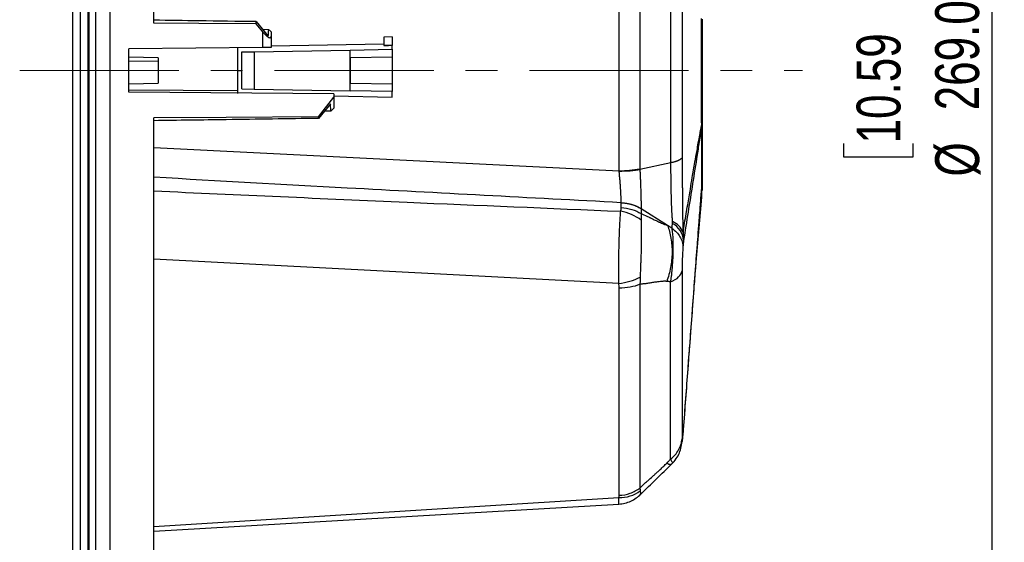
# Model space of a CAD drawing. Header units: millimetres. Extents: x 0 to 594, y 0 to 420.
# Tile 20 of 38: x 226 to 304, y 227 to 269. Entities that reach past the tile are written whole.
import ezdxf

# ---------------------------------------------------------------- set-up
doc = ezdxf.new("R2010")
doc.units = ezdxf.units.MM
doc.linetypes.add('CENTERX2', pattern=[20.32, 12.7, -2.54, 2.54, -2.54])
doc.layers.add('SLD-0', color=7, linetype='Continuous')
doc.styles.add('SLDTEXTSTYLE0', font='TXT', dxfattribs={"width": 0.75})
doc.dimstyles.new('SLDDIMSTYLE4', dxfattribs={"dimtxt": 3.5, "dimasz": 3.2, "dimexe": 0, "dimexo": 0.0625, "dimgap": 0.875, "dimtad": 1, "dimdec": 1, "dimlfac": 3, "dimrnd": 1e-09, "dimzin": 4, "dimdsep": 46, "dimtxsty": 'SLDTEXTSTYLE0', "dimsah": 1, "dimcen": 0.09, "dimadec": 0, "dimazin": 1, "dimtfac": 1, "dimtdec": 1, "dimtofl": 0, "dimtmove": 0, "dimatfit": 3, "dimfxl": 1, "dimfrac": 2, "dimtolj": 1, "dimtzin": 12, "dimarcsym": 0})

# ---------------------------------------------------------------- blocks, each defined once
blk = doc.blocks.new('_D_5')
at = {"layer": 'SLD-0', "color": 7, "transparency": 16777216}
for p, q in [((232.912, 309.371), (304.384, 309.371)), ((303.384, 309.371), (303.384, 219.703)), ((291.561, 270.356), (291.561, 271.422)), ((291.561, 271.422), (297.117, 271.422)), ((297.117, 271.422), (297.117, 270.356)), ((291.561, 258.718), (291.561, 257.652)), ((297.117, 257.652), (297.117, 258.718)), ((291.561, 257.652), (297.117, 257.652)), ((232.912, 219.703), (304.384, 219.703))]:
    blk.add_line(p, q, dxfattribs=at)
for points in [[(303.384, 309.371), (302.834, 306.171), (303.934, 306.171)], [(303.384, 219.703), (303.934, 222.903), (302.834, 222.903)]]:
    blk.add_solid(points, dxfattribs=at)
at = {"layer": 'SLD-0', "color": 7, "transparency": 16777216, "char_height": 3.5, "attachment_point": 1, "rotation": 90, "style": 'SLDTEXTSTYLE0'}
for s, insert in [('269.0', (298.873, 261.357)), ('10.59', (292.605, 258.718)), ('%%c', (298.873, 256.079))]:
    blk.add_mtext(s, dxfattribs=dict(at, insert=insert))

msp = doc.modelspace()

# ---------------------------------------------------------------- linework, layer by layer
at = {"color": 7, "linetype": 'Continuous', "lineweight": 25}
for p, q in [((230.711, 214.203), (230.711, 314.87)), ((231.345, 214.203), (231.345, 314.87)), ((230.112, 214.793), (230.112, 314.281)), ((231.412, 214.537), (231.412, 299.892)), ((231.912, 299.539), (231.912, 215.037)), ((233.061, 296.233), (233.061, 219.712)), ((236.579, 268.308), (236.579, 296.211)), ((273.671, 256.539), (273.671, 272.539)), ((275.327, 272.428), (275.327, 256.698)), ((244.735, 268.264), (244.735, 268.431)), ((244.735, 268.431), (245.697, 267.285)), ((245.251, 267.631), (244.735, 268.264)), ((245.743, 267.79), (245.269, 267.794)), ((245.912, 267.622), (245.76, 267.774)), ((245.251, 266.363), (245.251, 267.631)), ((245.912, 267.622), (245.912, 267.25)), ((245.912, 267.25), (245.912, 266.369)), ((255.579, 267.221), (254.912, 267.203)), ((254.912, 267.203), (254.912, 266.537)), ((255.579, 267.221), (255.579, 266.54)), ((245.251, 266.363), (234.579, 266.27)), ((234.579, 262.803), (234.579, 266.27)), ((243.245, 266.383), (243.245, 264.537)), ((244.579, 266.032), (252.221, 266.165)), ((254.912, 266.642), (245.912, 266.484)), ((252.221, 266.165), (255.579, 266.224)), ((252.221, 262.908), (252.221, 266.165)), ((254.912, 266.537), (255.291, 266.537)), ((254.912, 266.537), (254.912, 266.533)), ((255.579, 266.224), (255.579, 266.54)), ((255.579, 266.224), (255.579, 265.595)), ((236.912, 265.537), (234.579, 265.598)), ((236.912, 265.537), (236.912, 265.244)), ((243.579, 266.014), (244.579, 266.032)), ((243.579, 263.059), (243.579, 266.014)), ((244.579, 266.032), (244.579, 263.042)), ((255.579, 265.595), (252.245, 265.537)), ((252.245, 263.537), (252.245, 265.537)), ((255.579, 265.595), (255.579, 263.479)), ((236.912, 265.244), (234.579, 265.287)), ((236.912, 265.244), (236.912, 263.537)), ((243.245, 264.537), (243.245, 262.698)), ((243.245, 264.537), (243.579, 264.537)), ((234.579, 263.476), (236.912, 263.537)), ((243.579, 263.059), (244.579, 263.042)), ((244.579, 263.042), (252.221, 262.908)), ((252.245, 263.537), (255.579, 263.479)), ((255.579, 263.479), (255.579, 262.85)), ((234.579, 263.005), (243.245, 262.951)), ((250.912, 262.661), (234.579, 262.803)), ((249.693, 260.836), (250.912, 262.413)), ((250.912, 262.661), (250.912, 262.413)), ((250.912, 262.502), (255.579, 262.42)), ((250.912, 262.413), (250.912, 261.537)), ((255.579, 262.85), (252.221, 262.908)), ((255.579, 262.42), (255.579, 262.85)), ((250.653, 261.872), (249.693, 260.713)), ((250.912, 261.537), (250.703, 261.328)), ((236.579, 219.902), (236.579, 260.766)), ((249.693, 260.713), (249.693, 260.836)), ((250.198, 261.322), (250.701, 261.327)), ((236.579, 258.385), (273.671, 256.539)), ((277.797, 257.174), (275.326, 256.646)), ((280.218, 254.655), (280.163, 253.935)), ((280.255, 255.137), (280.218, 254.655)), ((273.834, 253.6), (273.834, 253.991)), ((279.741, 248.339), (280.241, 254.106)), ((280.137, 253.573), (280.182, 254.169)), ((275.422, 253.515), (275.422, 253.124)), ((277.524, 252.183), (275.422, 253.515)), ((277.882, 251.957), (277.524, 252.183)), ((273.648, 247.548), (236.579, 249.485)), ((275.327, 247.494), (275.327, 231.237)), ((273.671, 230.657), (273.671, 247.197)), ((278.793, 235.826), (278.808, 235.907)), ((278.719, 235.163), (278.748, 235.318)), ((277.866, 233.153), (277.971, 233.263)), ((236.579, 228.179), (273.648, 230.479)), ((275.405, 230.796), (275.407, 230.798)), ((236.579, 227.798), (273.65, 229.953)), ((236.579, 227.798), (273.65, 229.953))]:
    msp.add_line(p, q, dxfattribs=at)
at = {"color": 7, "linetype": 'Continuous', "lineweight": 25, "flags": 128}
for points in [[(244.735, 268.264), (240.168, 268.289), (236.579, 268.308)], [(255.291, 266.537), (255.079, 266.535), (254.912, 266.533)], [(255.579, 266.54), (255.418, 266.538), (255.291, 266.537)], [(249.693, 260.836), (242.349, 260.797), (236.579, 260.766)]]:
    msp.add_lwpolyline(points, dxfattribs=at)
at = {"color": 7, "linetype": 'Continuous', "lineweight": 25}
for centre, radius, start, end in [((277.609, 260.179), 2.646, 0.17573, 0.76599), ((277.344, 260.204), 2.912, 359.72057, 0.27943), ((273.678, 265.148), 8.609, 269.95247, 281.04066), ((279.56, 255.155), 0.695, 358.50585, 359.65799), ((279.827, 255.152), 0.429, 359.27213, 0.72787), ((273.251, 249.818), 3.531, 51.72368, 81.07492), ((277.064, 250.801), 1.753, 6.13908, 60.56941), ((277.316, 251.037), 1.574, 22.38152, 66.96365), ((273.073, 252.593), 5.078, 276.49453, 296.69625), ((273.744, 233.147), 2.67, 267.93184, 307.10673)]:
    msp.add_arc(centre, radius, start, end, dxfattribs=at)
for points, knots in [([(277.797, 257.174), (277.797, 259.577), (277.797, 262.057), (277.797, 267.017), (277.797, 269.496), (277.797, 271.9)], [0, 0, 0, 0, 0.5, 0.5, 1, 1, 1, 1]), ([(278.705, 271.475), (278.705, 271.327), (278.705, 271.18), (278.705, 270.887), (278.705, 270.447), (278.705, 269.426), (278.705, 268.559), (278.705, 266.831), (278.705, 265.687), (278.705, 263.399), (278.705, 262.255), (278.705, 259.952), (278.705, 258.792), (278.705, 257.612)], [0, 0, 0, 0, 0.03125, 0.03125, 0.0625, 0.125, 0.25, 0.25, 0.5, 0.5, 0.75, 0.75, 1, 1, 1, 1]), ([(244.735, 268.431), (243.213, 268.452), (240.494, 268.49), (237.775, 268.527), (236.579, 268.543)], [0, 0, 0, 0, 0.56, 1, 1, 1, 1]), ([(280.252, 260.395), (280.251, 260.434), (280.25, 260.514), (280.248, 260.675), (280.246, 260.96), (280.242, 261.376), (280.241, 261.771), (280.241, 262.116), (280.241, 262.635), (280.241, 263.463), (280.241, 264.504), (280.241, 265.577), (280.241, 266.406), (280.241, 266.957), (280.241, 267.303), (280.242, 267.698), (280.246, 268.113), (280.248, 268.398), (280.25, 268.559), (280.251, 268.639), (280.252, 268.679)], [0, 0, 0, 0, 0.015618, 0.031523, 0.062896, 0.125328, 0.187663, 0.207224, 0.250206, 0.374041, 0.500001, 0.61431, 0.749782, 0.792773, 0.812333, 0.874672, 0.937106, 0.968478, 0.984382, 1, 1, 1, 1]), ([(280.279, 268.63), (280.279, 268.588), (280.279, 268.545), (280.279, 268.462), (280.279, 268.421), (280.279, 268.297), (280.279, 268.214), (280.279, 267.964), (280.279, 267.796), (280.279, 267.461), (280.279, 267.292), (280.279, 266.954), (280.279, 266.785), (280.279, 266.272), (280.279, 265.923), (280.279, 265.23), (280.279, 264.537), (280.279, 263.843), (280.279, 263.15), (280.279, 262.802), (280.279, 262.289), (280.279, 262.119), (280.279, 261.781), (280.279, 261.613), (280.279, 261.277), (280.279, 261.11), (280.279, 260.86), (280.279, 260.777), (280.279, 260.653), (280.279, 260.612), (280.279, 260.528), (280.279, 260.486), (280.279, 260.444)], [0, 0, 0, 0, 0.015625, 0.015625, 0.03125, 0.03125, 0.0625, 0.0625, 0.125, 0.125, 0.1875, 0.1875, 0.25, 0.25, 0.375, 0.375, 0.5, 0.625, 0.625, 0.75, 0.75, 0.8125, 0.8125, 0.875, 0.875, 0.9375, 0.9375, 0.96875, 0.96875, 0.984375, 0.984375, 1, 1, 1, 1]), ([(245.697, 267.285), (245.705, 267.454), (245.715, 267.642), (245.731, 267.77), (245.738, 267.762), (245.743, 267.756)], [0, 0, 0, 0, 0.600877, 0.673728, 1, 1, 1, 1]), ([(245.251, 267.631), (245.317, 267.552), (245.415, 267.432), (245.558, 267.291), (245.669, 267.202), (245.775, 267.147), (245.858, 267.142), (245.905, 267.181), (245.91, 267.227), (245.912, 267.25)], [0, 0, 0, 0, 0.248218, 0.373576, 0.499197, 0.624073, 0.749029, 0.874697, 1, 1, 1, 1]), ([(245.912, 266.369), (245.902, 266.369), (245.882, 266.369), (245.73, 266.367), (245.512, 266.366), (245.338, 266.364), (245.251, 266.363)], [0, 0, 0, 0, 0.2499935, 0.4997814, 0.7494552, 1, 1, 1, 1]), ([(250.701, 261.339), (250.693, 261.356), (250.675, 261.391), (250.661, 261.707), (250.653, 261.872)], [0, 0, 0, 0, 0.476898, 1, 1, 1, 1]), ([(249.693, 260.713), (247.245, 260.679), (242.874, 260.617), (238.502, 260.557), (236.579, 260.531)], [0, 0, 0, 0, 0.56, 1, 1, 1, 1]), ([(278.771, 251.636), (278.811, 251.877), (278.933, 252.609), (279.125, 253.758), (279.33, 254.971), (279.523, 256.102), (279.7, 257.126), (279.861, 258.04), (279.978, 258.702), (280.058, 259.15), (280.117, 259.475), (280.164, 259.732), (280.202, 259.93), (280.232, 260.092), (280.248, 260.174), (280.255, 260.214)], [0, 0, 0, 0, 0.08246, 0.25, 0.393833, 0.499999, 0.641027, 0.74999, 0.820188, 0.874981, 0.909434, 0.937479, 0.968736, 0.984368, 1, 1, 1, 1]), ([(280.255, 260.187), (280.225, 259.984), (280.195, 259.78), (280.135, 259.378), (280.105, 259.179), (280.014, 258.587), (279.954, 258.198), (279.773, 257.038), (279.652, 256.274), (279.411, 254.755), (279.29, 254), (279.049, 252.492), (278.928, 251.74), (278.808, 250.989)], [0, 0, 0, 0, 0.0625, 0.0625, 0.125, 0.125, 0.25, 0.25, 0.5, 0.5, 0.75, 0.75, 1, 1, 1, 1]), ([(280.255, 260.214), (280.255, 260.228), (280.254, 260.243), (280.254, 260.271), (280.253, 260.286), (280.253, 260.317), (280.252, 260.332), (280.252, 260.363), (280.252, 260.379), (280.252, 260.395)], [0, 0, 0, 0, 0.25, 0.25, 0.5, 0.5, 0.75, 0.75, 1, 1, 1, 1]), ([(280.256, 255.157), (280.256, 255.412), (280.256, 255.715), (280.256, 256.408), (280.256, 257.189), (280.256, 258.121), (280.256, 259.113), (280.256, 259.64), (280.256, 260.19)], [0, 0, 0, 0, 0.25, 0.25, 0.5, 0.75, 0.75, 1, 1, 1, 1]), ([(280.279, 260.444), (280.279, 259.932), (280.279, 259.449), (280.279, 258.764), (280.279, 258.543), (280.279, 258.221), (280.279, 258.115), (280.279, 257.907), (280.279, 257.805), (280.279, 257.308), (280.279, 256.949), (280.279, 256.468), (280.279, 256.318), (280.279, 256.036), (280.279, 255.905), (280.279, 255.786)], [0, 0, 0, 0, 0.25, 0.25, 0.375, 0.375, 0.4375, 0.4375, 0.5, 0.5, 0.75, 0.75, 0.875, 0.875, 1, 1, 1, 1]), ([(278.705, 257.612), (278.702, 257.605), (278.696, 257.589), (278.682, 257.565), (278.664, 257.54), (278.641, 257.515), (278.613, 257.489), (278.579, 257.463), (278.54, 257.436), (278.496, 257.409), (278.444, 257.382), (278.387, 257.354), (278.323, 257.327), (278.252, 257.3), (278.174, 257.273), (278.09, 257.247), (277.999, 257.222), (277.902, 257.197), (277.832, 257.182), (277.797, 257.174)], [0, 0, 0, 0, 0.046715, 0.095099, 0.145146, 0.196845, 0.250177, 0.305117, 0.361634, 0.419684, 0.479219, 0.54018, 0.602499, 0.666099, 0.730894, 0.796789, 0.86368, 0.931457, 1, 1, 1, 1]), ([(278.705, 257.612), (278.705, 257.562), (278.705, 257.462), (278.705, 257.311), (278.705, 257.159), (278.705, 257.007), (278.705, 256.855), (278.706, 256.704), (278.706, 256.552), (278.706, 256.401), (278.707, 256.25), (278.707, 256.1), (278.707, 255.95), (278.708, 255.802), (278.708, 255.654), (278.709, 255.508), (278.71, 255.363), (278.71, 255.219), (278.711, 255.077), (278.712, 254.936), (278.714, 254.607), (278.718, 254.1), (278.724, 253.547), (278.729, 253.118), (278.733, 252.865), (278.737, 252.676), (278.739, 252.53), (278.742, 252.374), (278.744, 252.263), (278.745, 252.213)], [0, 0, 0, 0, 0.02725, 0.054464, 0.081625, 0.108721, 0.135739, 0.162667, 0.189494, 0.216209, 0.242804, 0.269268, 0.295588, 0.32175, 0.347741, 0.373547, 0.399156, 0.424556, 0.449737, 0.474689, 0.499402, 0.625625, 0.748475, 0.807881, 0.873821, 0.89913, 0.924293, 0.965947, 1, 1, 1, 1]), ([(277.932, 252.485), (277.93, 252.513), (277.927, 252.569), (277.922, 252.655), (277.915, 252.757), (277.907, 252.876), (277.893, 253.052), (277.879, 253.281), (277.862, 253.639), (277.846, 254.124), (277.835, 254.59), (277.827, 254.953), (277.823, 255.173), (277.819, 255.401), (277.816, 255.637), (277.812, 255.879), (277.809, 256.127), (277.806, 256.381), (277.803, 256.64), (277.8, 256.906), (277.798, 257.084), (277.797, 257.174)], [0, 0, 0, 0, 0.020809, 0.04177, 0.062888, 0.094242, 0.125587, 0.185206, 0.251181, 0.364784, 0.500379, 0.543946, 0.589078, 0.635846, 0.68393, 0.733123, 0.783574, 0.835376, 0.888615, 0.943436, 1, 1, 1, 1]), ([(273.834, 253.993), (266.551, 254.379), (254.132, 255.037), (241.714, 255.729), (236.579, 256.015)], [0, 0, 0, 0, 0.586455, 1, 1, 1, 1]), ([(273.671, 256.514), (273.968, 256.513), (274.271, 256.523), (274.839, 256.568), (275.103, 256.603), (275.326, 256.646)], [0, 0, 0, 0, 0.5, 0.5, 1, 1, 1, 1]), ([(273.834, 253.993), (273.834, 254.015), (273.833, 254.059), (273.832, 254.129), (273.831, 254.202), (273.829, 254.278), (273.827, 254.356), (273.824, 254.437), (273.821, 254.52), (273.817, 254.606), (273.813, 254.694), (273.809, 254.785), (273.804, 254.877), (273.799, 254.971), (273.793, 255.067), (273.782, 255.238), (273.764, 255.495), (273.741, 255.777), (273.721, 256.008), (273.705, 256.178), (273.688, 256.348), (273.677, 256.459), (273.671, 256.514)], [0, 0, 0, 0, 0.033895, 0.068144, 0.102731, 0.13764, 0.172856, 0.208359, 0.244131, 0.280151, 0.316399, 0.352851, 0.389487, 0.426282, 0.463211, 0.500252, 0.621638, 0.750475, 0.810968, 0.87483, 0.937839, 1, 1, 1, 1]), ([(275.326, 256.646), (275.328, 256.621), (275.331, 256.542), (275.339, 256.378), (275.351, 256.124), (275.366, 255.782), (275.381, 255.384), (275.395, 254.953), (275.406, 254.55), (275.413, 254.252), (275.416, 254.055), (275.418, 253.922), (275.42, 253.787), (275.421, 253.65), (275.421, 253.562), (275.422, 253.517)], [0, 0, 0, 0, 0.022588, 0.071895, 0.147568, 0.249721, 0.373788, 0.49995, 0.638444, 0.750148, 0.794807, 0.841992, 0.891812, 0.944416, 1, 1, 1, 1]), ([(280.279, 255.786), (280.279, 255.625), (280.279, 255.303), (280.279, 254.997), (280.279, 254.997), (280.279, 254.997)], [0, 0, 0, 0, 0.374219, 0.748288, 1, 1, 1, 1]), ([(236.579, 254.93), (243.307, 254.628), (255.714, 254.07), (268.12, 253.546), (273.799, 253.306)], [0, 0, 0, 0, 0.542289, 1, 1, 1, 1]), ([(278.808, 235.907), (278.928, 237.518), (279.049, 239.129), (279.29, 242.348), (279.411, 243.957), (279.652, 247.171), (279.773, 248.777), (279.954, 251.177), (280.014, 251.976), (280.105, 253.171), (280.135, 253.568), (280.195, 254.361), (280.225, 254.756), (280.255, 255.151)], [0, 0, 0, 0, 0.25, 0.25, 0.5, 0.5, 0.75, 0.75, 0.875, 0.875, 0.9375, 0.9375, 1, 1, 1, 1]), ([(280.241, 254.106), (280.241, 254.106), (280.241, 254.106), (280.241, 254.139), (280.241, 254.264), (280.241, 254.389), (280.241, 254.477), (280.242, 254.597), (280.246, 254.76), (280.248, 254.891), (280.25, 254.97), (280.251, 255.011), (280.252, 255.032)], [0, 0, 0, 0, 0.000001, 0.228619, 0.499563, 0.585546, 0.624665, 0.749343, 0.874211, 0.936956, 0.968764, 1, 1, 1, 1]), ([(280.252, 255.032), (280.251, 255.014), (280.251, 254.986), (280.25, 254.96), (280.25, 254.951)], [0, 0, 0, 0, 0.66643, 1, 1, 1, 1]), ([(280.252, 255.032), (280.252, 255.04), (280.252, 255.047), (280.252, 255.062), (280.253, 255.071), (280.253, 255.088), (280.254, 255.097), (280.254, 255.116), (280.255, 255.127), (280.255, 255.137)], [0, 0, 0, 0, 0.25, 0.25, 0.5, 0.5, 0.75, 0.75, 1, 1, 1, 1]), ([(273.834, 253.993), (274.126, 253.978), (274.414, 253.929), (274.953, 253.768), (275.204, 253.655), (275.422, 253.517)], [0, 0, 0, 0, 0.5, 0.5, 1, 1, 1, 1]), ([(273.834, 253.991), (273.866, 253.99), (273.93, 253.986), (274.026, 253.977), (274.121, 253.966), (274.216, 253.953), (274.309, 253.937), (274.401, 253.919), (274.492, 253.899), (274.581, 253.876), (274.668, 253.852), (274.753, 253.825), (274.837, 253.797), (274.918, 253.767), (274.997, 253.735), (275.074, 253.702), (275.149, 253.667), (275.221, 253.631), (275.29, 253.594), (275.357, 253.555), (275.4, 253.529), (275.422, 253.515)], [0, 0, 0, 0, 0.055125, 0.110178, 0.16512, 0.219911, 0.274514, 0.32889, 0.383003, 0.436815, 0.490293, 0.543402, 0.596111, 0.648388, 0.700205, 0.751534, 0.802348, 0.852623, 0.902337, 0.951469, 1, 1, 1, 1]), ([(273.834, 253.6), (274.126, 253.586), (274.414, 253.536), (274.953, 253.375), (275.204, 253.262), (275.422, 253.124)], [0, 0, 0, 0, 0.5, 0.5, 1, 1, 1, 1]), ([(273.648, 247.548), (273.647, 247.585), (273.645, 247.66), (273.642, 247.774), (273.64, 247.891), (273.639, 248.01), (273.638, 248.131), (273.637, 248.254), (273.636, 248.379), (273.636, 248.505), (273.636, 248.633), (273.637, 248.763), (273.638, 248.894), (273.641, 249.233), (273.649, 249.798), (273.667, 250.583), (273.689, 251.347), (273.71, 251.911), (273.728, 252.289), (273.74, 252.516), (273.753, 252.732), (273.767, 252.935), (273.782, 253.127), (273.793, 253.247), (273.799, 253.306)], [0, 0, 0, 0, 0.020012, 0.040187, 0.060521, 0.081011, 0.10165, 0.122436, 0.143363, 0.164425, 0.185618, 0.206935, 0.22837, 0.249917, 0.3723, 0.499576, 0.627604, 0.749211, 0.792768, 0.835673, 0.877884, 0.919363, 0.960077, 1, 1, 1, 1]), ([(275.422, 253.124), (275.425, 253.09), (275.431, 253.021), (275.437, 252.916), (275.44, 252.809), (275.441, 252.7), (275.439, 252.627), (275.438, 252.59)], [0, 0, 0, 0, 0.195649, 0.393464, 0.593459, 0.79564, 1, 1, 1, 1]), ([(275.422, 253.124), (275.558, 253.069), (275.768, 252.976), (276.038, 252.846), (276.106, 252.813), (276.122, 252.805), (276.125, 252.804), (276.126, 252.803), (276.134, 252.799), (276.148, 252.792), (276.2, 252.767), (276.387, 252.676), (276.64, 252.552), (276.785, 252.483), (276.83, 252.461), (276.839, 252.457), (276.841, 252.456), (276.841, 252.456), (276.841, 252.456), (276.843, 252.455), (276.848, 252.453), (276.865, 252.445), (276.93, 252.415), (277.181, 252.304), (277.385, 252.226), (277.524, 252.183)], [0, 0, 0, 0, 0.25, 0.3125, 0.328125, 0.330078, 0.330078, 0.332031, 0.332031, 0.335937, 0.34375, 0.375, 0.5, 0.625, 0.65625, 0.664062, 0.665039, 0.665039, 0.666016, 0.666016, 0.667969, 0.671875, 0.6875, 0.75, 1, 1, 1, 1]), ([(278.807, 235.898), (278.87, 236.734), (278.99, 238.338), (279.158, 240.576), (279.301, 242.479), (279.418, 244.034), (279.52, 245.394), (279.626, 246.801), (279.744, 248.371), (279.878, 250.154), (280.008, 251.881), (280.097, 253.051), (280.137, 253.573)], [0, 0, 0, 0, 0.141539, 0.271456, 0.37887, 0.463783, 0.534818, 0.609345, 0.702296, 0.801255, 0.911308, 1, 1, 1, 1]), ([(275.438, 252.59), (275.437, 252.559), (275.435, 252.496), (275.433, 252.4), (275.432, 252.301), (275.431, 252.199), (275.43, 252.044), (275.43, 251.832), (275.432, 251.531), (275.435, 251.191), (275.434, 250.807), (275.428, 250.346), (275.413, 249.815), (275.393, 249.318), (275.377, 248.925), (275.368, 248.663), (275.361, 248.435), (275.357, 248.243), (275.355, 248.118), (275.355, 248.056)], [0, 0, 0, 0, 0.024672, 0.049535, 0.07458, 0.0998, 0.125189, 0.188301, 0.250509, 0.332295, 0.415619, 0.500445, 0.626967, 0.750318, 0.811999, 0.875109, 0.917097, 0.958742, 1, 1, 1, 1]), ([(277.525, 252.183), (277.645, 251.866), (277.74, 251.518), (277.866, 250.782), (277.896, 250.393), (277.886, 249.607), (277.845, 249.21), (277.7, 248.439), (277.596, 248.065), (277.467, 247.716)], [0, 0, 0, 0, 0.25, 0.25, 0.5, 0.5, 0.75, 0.75, 1, 1, 1, 1]), ([(277.882, 251.957), (277.885, 251.984), (277.892, 252.044), (277.902, 252.125), (277.913, 252.221), (277.921, 252.285), (277.926, 252.328)], [0, 0, 0, 0, 0.233224, 0.499588, 0.66225, 1, 1, 1, 1]), ([(278.745, 252.213), (278.745, 252.208), (278.745, 252.201), (278.746, 252.189), (278.747, 252.171), (278.749, 252.128), (278.751, 252.092), (278.754, 252.018), (278.757, 251.97), (278.764, 251.824), (278.768, 251.729), (278.771, 251.636)], [0, 0, 0, 0, 0.03125, 0.03125, 0.0625, 0.125, 0.25, 0.25, 0.5, 0.5, 1, 1, 1, 1]), ([(277.775, 247.672), (277.782, 247.706), (277.794, 247.774), (277.811, 247.876), (277.826, 247.974), (277.84, 248.07), (277.861, 248.221), (277.885, 248.42), (277.91, 248.678), (277.931, 248.931), (277.954, 249.276), (277.974, 249.706), (277.985, 250.133), (277.989, 250.467), (277.988, 250.711), (277.983, 250.954), (277.974, 251.183), (277.959, 251.416), (277.942, 251.565), (277.933, 251.647)], [0, 0, 0, 0, 0.026815, 0.052784, 0.077883, 0.102096, 0.125409, 0.191211, 0.250688, 0.314946, 0.375458, 0.500633, 0.624961, 0.686819, 0.750041, 0.810091, 0.875007, 0.931839, 1, 1, 1, 1]), ([(277.933, 251.647), (277.93, 251.667), (277.923, 251.72), (277.911, 251.801), (277.896, 251.884), (277.886, 251.935), (277.882, 251.957)], [0, 0, 0, 0, 0.194827, 0.499078, 0.783186, 1, 1, 1, 1]), ([(277.882, 251.956), (278.013, 251.862), (278.135, 251.756), (278.352, 251.527), (278.446, 251.404), (278.598, 251.146), (278.657, 251.012), (278.737, 250.742), (278.757, 250.606), (278.761, 250.474)], [0, 0, 0, 0, 0.25, 0.25, 0.5, 0.5, 0.75, 0.75, 1, 1, 1, 1]), ([(278.771, 251.636), (278.775, 251.605), (278.784, 251.545), (278.794, 251.453), (278.801, 251.361), (278.806, 251.268), (278.809, 251.175), (278.81, 251.082), (278.808, 251.02), (278.808, 250.989)], [0, 0, 0, 0, 0.142185, 0.28459, 0.427216, 0.570064, 0.71314, 0.856449, 1, 1, 1, 1]), ([(278.761, 250.474), (278.75, 250.343), (278.74, 250.202), (278.726, 249.968), (278.721, 249.886), (278.713, 249.721), (278.71, 249.637), (278.703, 249.466), (278.7, 249.378), (278.695, 249.205), (278.693, 249.119), (278.69, 248.95), (278.689, 248.866), (278.687, 248.703), (278.687, 248.624), (278.687, 248.548)], [0, 0, 0, 0, 0.25, 0.25, 0.375, 0.375, 0.5, 0.5, 0.625, 0.625, 0.75, 0.75, 0.875, 0.875, 1, 1, 1, 1]), ([(277.775, 247.672), (278.04, 247.782), (278.258, 247.916), (278.57, 248.216), (278.663, 248.381), (278.687, 248.548)], [0, 0, 0, 0, 0.5, 0.5, 1, 1, 1, 1]), ([(278.687, 248.548), (278.687, 247.143), (278.687, 245.792), (278.687, 243.229), (278.687, 240.804), (278.687, 238.704), (278.687, 236.789), (278.687, 235.923), (278.687, 235.158)], [0, 0, 0, 0, 0.25, 0.25, 0.5, 0.75, 0.75, 1, 1, 1, 1]), ([(278.807, 235.898), (278.87, 236.734), (278.99, 238.338), (279.158, 240.576), (279.301, 242.479), (279.418, 244.034), (279.52, 245.394), (279.625, 246.8), (279.7, 247.79), (279.741, 248.338), (279.741, 248.339)], [0, 0, 0, 0, 0.201482, 0.38642, 0.539326, 0.660201, 0.76132, 0.86741, 0.999727, 1, 1, 1, 1]), ([(273.671, 247.197), (273.968, 247.202), (274.271, 247.23), (274.839, 247.332), (275.103, 247.405), (275.327, 247.494)], [0, 0, 0, 0, 0.5, 0.5, 1, 1, 1, 1]), ([(275.355, 248.056), (275.354, 248.008), (275.353, 247.912), (275.347, 247.769), (275.339, 247.63), (275.331, 247.539), (275.327, 247.494)], [0, 0, 0, 0, 0.25619, 0.508239, 0.756164, 1, 1, 1, 1]), ([(277.467, 247.716), (277.443, 247.717), (277.393, 247.721), (277.317, 247.722), (277.237, 247.722), (277.152, 247.719), (277.064, 247.713), (276.923, 247.702), (276.707, 247.676), (276.419, 247.63), (276.15, 247.586), (275.961, 247.556), (275.836, 247.536), (275.737, 247.524), (275.627, 247.512), (275.522, 247.503), (275.423, 247.497), (275.358, 247.495), (275.327, 247.494)], [0, 0, 0, 0, 0.035317, 0.072175, 0.110598, 0.150604, 0.192211, 0.235434, 0.349822, 0.493411, 0.63502, 0.722251, 0.755075, 0.808456, 0.859625, 0.908595, 0.955381, 1, 1, 1, 1]), ([(277.775, 247.672), (277.771, 247.673), (277.766, 247.674), (277.756, 247.676), (277.753, 247.677), (277.744, 247.678), (277.726, 247.682), (277.684, 247.69), (277.597, 247.704), (277.52, 247.712), (277.467, 247.716)], [0, 0, 0, 0, 0.03125, 0.03125, 0.0625, 0.0625, 0.125, 0.25, 0.5, 1, 1, 1, 1]), ([(277.775, 233.549), (277.775, 234.355), (277.775, 235.269), (277.775, 237.289), (277.775, 238.397), (277.775, 240.783), (277.775, 242.062), (277.775, 244.765), (277.775, 246.19), (277.775, 247.672)], [0, 0, 0, 0, 0.25, 0.25, 0.5, 0.5, 0.75, 0.75, 1, 1, 1, 1]), ([(278.757, 235.318), (278.765, 235.41), (278.78, 235.585), (278.795, 235.748), (278.802, 235.825)], [0, 0, 0, 0, 0.525339, 1, 1, 1, 1]), ([(278.761, 235.39), (278.765, 235.438), (278.773, 235.531), (278.785, 235.664), (278.797, 235.789), (278.804, 235.868), (278.808, 235.907)], [0, 0, 0, 0, 0.268077, 0.52403, 0.767964, 1, 1, 1, 1]), ([(277.775, 233.549), (277.904, 233.647), (278.025, 233.758), (278.24, 234.002), (278.335, 234.134), (278.493, 234.413), (278.556, 234.559), (278.647, 234.857), (278.676, 235.009), (278.687, 235.158)], [0, 0, 0, 0, 0.25, 0.25, 0.5, 0.5, 0.75, 0.75, 1, 1, 1, 1]), ([(277.955, 233.245), (278.08, 233.393), (278.336, 233.696), (278.538, 234.167), (278.667, 234.67), (278.717, 235.054), (278.742, 235.251)], [0, 0, 0, 0, 0.233584, 0.477126, 0.73331, 1, 1, 1, 1]), ([(278.687, 235.158), (278.687, 235.075), (278.689, 235.012), (278.693, 234.957), (278.695, 234.946), (278.7, 234.938), (278.703, 234.941), (278.709, 234.961), (278.713, 234.979), (278.721, 235.028), (278.725, 235.059), (278.735, 235.134), (278.74, 235.179), (278.75, 235.277), (278.755, 235.332), (278.761, 235.39)], [0, 0, 0, 0, 0.25, 0.25, 0.375, 0.375, 0.5, 0.5, 0.625, 0.625, 0.75, 0.75, 0.875, 0.875, 1, 1, 1, 1]), ([(275.327, 231.237), (275.357, 231.266), (275.418, 231.325), (275.515, 231.416), (275.619, 231.513), (275.729, 231.615), (275.879, 231.752), (276.109, 231.958), (276.362, 232.184), (276.598, 232.395), (276.771, 232.553), (276.933, 232.702), (277.084, 232.843), (277.222, 232.976), (277.349, 233.1), (277.429, 233.181), (277.467, 233.22)], [0, 0, 0, 0, 0.0422444, 0.0875698, 0.1359918, 0.1875234, 0.2421755, 0.3452399, 0.5059434, 0.5915952, 0.6721531, 0.7476501, 0.8181268, 0.883633, 0.944231, 1, 1, 1, 1]), ([(277.467, 233.22), (277.52, 233.274), (277.597, 233.355), (277.684, 233.448), (277.726, 233.494), (277.744, 233.514), (277.753, 233.524), (277.756, 233.527), (277.766, 233.538), (277.771, 233.543), (277.775, 233.549)], [0, 0, 0, 0, 0.5, 0.75, 0.875, 0.9375, 0.9375, 0.96875, 0.96875, 1, 1, 1, 1]), ([(277.467, 233.22), (277.589, 233.169), (277.786, 233.087), (277.828, 233.153), (277.844, 233.178)], [0, 0, 0, 0, 0.617766, 1, 1, 1, 1]), ([(277.959, 233.274), (277.945, 233.268), (277.922, 233.259), (277.859, 233.385), (277.814, 233.472), (277.793, 233.514), (277.783, 233.533), (277.779, 233.542), (277.777, 233.546), (277.776, 233.548), (277.776, 233.548), (277.775, 233.549)], [0, 0, 0, 0, 0.454078, 0.763503, 0.89658, 0.954605, 0.980041, 0.991221, 0.996139, 0.998327, 1, 1, 1, 1]), ([(275.378, 230.73), (275.798, 231.141), (276.63, 231.957), (277.468, 232.768), (277.883, 233.171)], [0, 0, 0, 0, 0.504467, 1, 1, 1, 1]), ([(273.671, 230.657), (273.973, 230.666), (274.274, 230.722), (274.837, 230.919), (275.099, 231.061), (275.327, 231.237)], [0, 0, 0, 0, 0.5, 0.5, 1, 1, 1, 1]), ([(275.355, 231.018), (275.366, 230.901), (275.381, 230.734), (275.4, 230.782), (275.405, 230.796)], [0, 0, 0, 0, 0.7042875, 1, 1, 1, 1]), ([(273.65, 229.954), (273.646, 229.965), (273.637, 229.987), (273.634, 230.165), (273.643, 230.375), (273.648, 230.479)], [0, 0, 0, 0, 0.327863, 0.665749, 1, 1, 1, 1]), ([(273.65, 229.952), (273.813, 229.971), (274.142, 230.008), (274.611, 230.179), (275.047, 230.425), (275.289, 230.65), (275.409, 230.762)], [0, 0, 0, 0, 0.24801, 0.500254, 0.752369, 1, 1, 1, 1]), ([(273.65, 229.952), (273.813, 229.971), (274.142, 230.008), (274.611, 230.179), (275.047, 230.425), (275.289, 230.65), (275.409, 230.762)], [0, 0, 0, 0, 0.248009, 0.500254, 0.752369, 1, 1, 1, 1])]:
    msp.add_open_spline(points, degree=3, knots=knots, dxfattribs=at)
for points in [[(280.255, 260.214), (280.255, 260.216), (280.256, 260.217), (280.256, 260.218)], [(280.256, 260.19), (280.256, 260.189), (280.256, 260.188), (280.255, 260.187)], [(280.279, 260.444), (280.279, 260.371), (280.271, 260.296), (280.256, 260.218)], [(280.279, 260.444), (280.279, 260.36), (280.271, 260.275), (280.256, 260.19)], [(273.671, 256.514), (273.672, 256.522), (273.672, 256.53), (273.671, 256.539)], [(275.327, 256.698), (275.327, 256.681), (275.327, 256.663), (275.326, 256.646)], [(280.279, 255.786), (280.279, 255.576), (280.271, 255.366), (280.256, 255.157)], [(280.279, 255.786), (280.279, 255.571), (280.271, 255.358), (280.256, 255.146)], [(280.241, 254.106), (280.252, 254.249), (280.274, 254.537), (280.277, 254.825), (280.279, 254.97)], [(280.255, 255.151), (280.256, 255.153), (280.256, 255.155), (280.256, 255.157)], [(280.256, 255.146), (280.256, 255.143), (280.255, 255.14), (280.255, 255.137)], [(273.799, 253.306), (273.821, 253.403), (273.834, 253.501), (273.834, 253.6)], [(273.834, 253.991), (273.834, 253.992), (273.834, 253.992), (273.834, 253.993)], [(275.422, 253.517), (275.422, 253.517), (275.422, 253.516), (275.422, 253.515)], [(277.926, 252.328), (277.932, 252.378), (277.935, 252.429), (277.932, 252.485)], [(278.808, 250.989), (278.792, 250.809), (278.777, 250.638), (278.761, 250.474)], [(273.671, 247.197), (273.671, 247.314), (273.663, 247.431), (273.648, 247.548)], [(275.327, 231.237), (275.344, 231.159), (275.353, 231.086), (275.355, 231.018)], [(273.648, 230.479), (273.663, 230.538), (273.671, 230.597), (273.671, 230.657)]]:
    msp.add_open_spline(points, degree=3, dxfattribs=at)
at = {"layer": 'SLD-0', "color": 7, "linetype": 'CENTERX2', "lineweight": 18}
msp.add_line((225.872, 264.537), (288.283, 264.537), dxfattribs=at)

# ---------------------------------------------------------------- dimensions: what is measured, and where the dimension line sits
at = {"layer": 'SLD-0', "color": 7}
dim = msp.add_linear_dim(base=(303.384, 219.703), p1=(231.912, 309.371), p2=(231.912, 219.703), angle=90, text='%%c<>', dimstyle='SLDDIMSTYLE4', dxfattribs=at)
dim.commit()
dim.dimension.update_dxf_attribs({"geometry": '_D_5', "text_midpoint": (303.384, 264.537), "dimtype": 160})

doc.saveas('drawing.dxf')
